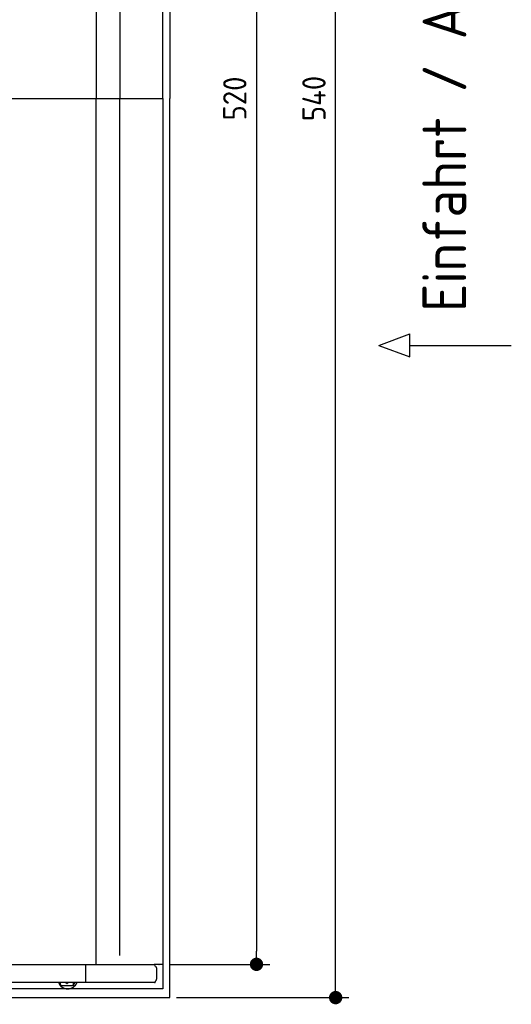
# Model space of a CAD drawing. Header units: millimetres. Extents: x 705 to 7297, y -72 to 6020.
# Tile 3 of 4: x 5822 to 7297, y 17 to 2974. Entities that reach past the tile are written whole.
import ezdxf

# ---------------------------------------------------------------- set-up
doc = ezdxf.new("R2010")
doc.units = ezdxf.units.MM
doc.layers.get('0').update_dxf_attribs({"lineweight": 25})
doc.layers.add('4', color=3, linetype='Continuous', lineweight=25)
doc.styles.get("Standard").update_dxf_attribs({"font": 'ISOCP.SHX'})
doc.dimstyles.new('GEN-ISO$0', dxfattribs={"dimscale": 20, "dimtxt": 3.5, "dimasz": 2, "dimexe": 2, "dimexo": 1, "dimgap": 1.5, "dimtad": 1, "dimdec": 1, "dimlfac": 0.1, "dimdsep": 46, "dimtxsty": 'Standard', "dimblk": 'PUNKT', "dimcen": 2, "dimclrd": 256, "dimclre": 256, "dimclrt": 2, "dimadec": 0, "dimazin": 0, "dimtp": 0.1, "dimtm": 0.1, "dimtfac": 0.71, "dimtdec": 1, "dimtmove": 2, "dimatfit": 3, "dimldrblk": 'PUNKT', "dimfxl": 1, "dimtolj": 1, "dimarcsym": 0})

# ---------------------------------------------------------------- blocks, each defined once
blk = doc.blocks.new('PUNKT')
at = {"layer": '4', "color": 0, "linetype": 'ByBlock'}
blk.add_line((-0.5, 0), (-1, 0), dxfattribs=at)
at = {"layer": '4', "color": 0, "linetype": 'ByBlock', "const_width": 0.5}
blk.add_lwpolyline([(-0.25, 0, 1), (0.25, 0, 1)], format="xyb", close=True, dxfattribs=at)
blk = doc.blocks.new('*D8')
at = {"layer": '4', "lineweight": -2, "transparency": 16777216}
for p, q in [((6271.5, 5337.3), (6572.5, 5337.3)), ((6532.5, 5297.3), (6532.5, 177.3)), ((6271.5, 137.3), (6572.5, 137.3))]:
    blk.add_line(p, q, dxfattribs=at)
at = {"layer": 'DEFPOINTS', "color": 0, "transparency": 16777216}
for p in [(6251.5, 5337.3), (6251.5, 137.3), (6532.5, 137.3)]:
    blk.add_point(p, dxfattribs=at)
at = {"layer": '4', "lineweight": -2, "transparency": 16777216, "xscale": 40, "yscale": 40, "zscale": 40}
for p, rotation in [((6532.5, 5337.3), 90), ((6532.5, 137.3), 270)]:
    blk.add_blockref('PUNKT', p, dxfattribs=dict(at, rotation=rotation))
at = {"layer": '4', "color": 2, "transparency": 16777216, "insert": (6467.5, 2737.3), "char_height": 70, "attachment_point": 5, "rotation": 90}
blk.add_mtext('\\A1;520', dxfattribs=at)
blk = doc.blocks.new('*D9')
at = {"layer": '4', "lineweight": -2, "transparency": 16777216}
for p, q in [((6292.8, 5437.3), (6810, 5437.3)), ((6770, 77.3), (6770, 5397.3)), ((6292.8, 37.3), (6810, 37.3))]:
    blk.add_line(p, q, dxfattribs=at)
at = {"layer": 'DEFPOINTS', "color": 0, "transparency": 16777216}
for p in [(6272.8, 5437.3), (6770, 5437.3), (6272.8, 37.3)]:
    blk.add_point(p, dxfattribs=at)
at = {"layer": '4', "lineweight": -2, "transparency": 16777216, "xscale": 40, "yscale": 40, "zscale": 40}
for p, rotation in [((6770, 5437.3), 90), ((6770, 37.3), 270)]:
    blk.add_blockref('PUNKT', p, dxfattribs=dict(at, rotation=rotation))
at = {"layer": '4', "color": 2, "transparency": 16777216, "insert": (6705, 2737.3), "char_height": 70, "attachment_point": 5, "rotation": 90}
blk.add_mtext('\\A1;540', dxfattribs=at)

msp = doc.modelspace()

# ---------------------------------------------------------------- linework, layer by layer
for p, q in [((6251.55, 2737.27), (6251.55, 5410.77)), ((6272.78, 5437.27), (6272.78, 2737.27)), ((6051.69, 5335.27), (6051.69, 2737.27)), ((6122.09, 5310.27), (6122.09, 2737.27)), ((1171.67, 2737.27), (6251.55, 2737.27)), ((6051.69, 139.27), (6051.69, 2737.27)), ((6122.09, 164.27), (6122.09, 2737.27)), ((6251.55, 2737.27), (6251.55, 63.77)), ((6272.78, 37.27), (6272.78, 2737.27)), ((6899.54, 1996.01), (6992.24, 2030.52)), ((6992.24, 1961.51), (6992.24, 2030.52)), ((6899.54, 1996.01), (6992.24, 1961.51)), ((6992.24, 1996.01), (7296.87, 1996.01)), ((1171.72, 137.27), (6020.52, 137.27)), ((6020.89, 137.27), (6020.52, 137.27)), ((6020.89, 82.27), (6020.89, 137.27)), ((6020.89, 137.27), (6225.48, 137.27)), ((6251.55, 137.27), (6225.48, 137.27)), ((6232.77, 126.66), (6232.77, 92.93)), ((6240.01, 137.27), (6240.9, 137.27)), ((6240.69, 137.27), (6240.03, 137.27)), ((6015.74, 82.27), (4551.18, 82.27)), ((6251.55, 63.77), (4717.77, 63.77)), ((5943.67, 82.27), (5943.67, 78.77)), ((5948.67, 73.77), (5978.66, 73.77)), ((5963.64, 79.91), (5963.43, 79.91)), ((5966.49, 63.77), (5965.97, 63.77)), ((5978.66, 73.77), (5978.8, 73.77)), ((5978.8, 73.77), (5980.57, 73.77)), ((5980.57, 73.77), (5980.71, 73.77)), ((5983.66, 78.77), (5983.66, 82.27)), ((5983.8, 82.27), (5983.8, 78.77)), ((5985.57, 78.77), (5985.57, 82.27)), ((5985.71, 82.27), (5985.71, 78.77)), ((6017.56, 82.27), (6015.73, 82.27)), ((6015.73, 82.27), (6015.73, 82.27)), ((6226.61, 82.27), (6017.56, 82.27)), ((4772.77, 37.27), (6272.78, 37.27))]:
    msp.add_line(p, q)
for centre, major_axis, ratio, start_param, end_param in [((6229.89, 137.27), (0, -5.66), 0.7193398, 5.0737444, 6.1892107), ((6229.17, 126.66), (0, 5), 0.7193398, 4.712389, 6.1892107), ((6229.17, 92.93), (0, -5), 0.7193398, 0.5235988, 1.5707963), ((5965.97, 93.77), (0, -30), 0.9998477, 5.1057916, 7.460579), ((5948.67, 78.77), (0, -5), 0.9998477, 4.712389, 6.2831853), ((5966.49, 93.77), (0, -30), 0.9998477, 0, 1.1773937), ((5978.66, 78.77), (0, -5), 0.9998477, 0, 1.5707963), ((5978.8, 78.77), (0, -5), 0.9998477, 0, 1.5707963), ((5980.57, 78.77), (0, -5), 0.9998477, 0, 1.5707963), ((5980.71, 78.77), (0, -5), 0.9998477, 0, 1.5707963), ((6232.77, 84.27), (0, 5), 0.7193398, 0.5235988, 1.159293)]:
    msp.add_ellipse(centre, major_axis=major_axis, ratio=ratio, start_param=start_param, end_param=end_param)
for points, knots in [([(6226.08, 135.27), (6226.04, 135.53), (6225.99, 135.78), (6225.8, 136.46), (6225.66, 136.88), (6225.48, 137.27)], [0, 0, 0, 0, 0.07853688, 0.07853688, 0.21396145, 0.21396145, 0.21396145, 0.21396145]), ([(6226.61, 82.27), (6226.73, 82.27), (6226.85, 82.28), (6227.07, 82.34), (6227.17, 82.37), (6227.27, 82.42)], [0, 0, 0, 0, 0.05592576, 0.05592576, 0.11186183, 0.11186183, 0.11186183, 0.11186183]), ([(6227.27, 82.42), (6227.41, 82.49), (6227.55, 82.58), (6227.96, 82.92), (6228.22, 83.23), (6228.7, 83.97), (6228.9, 84.39), (6229.16, 85.08), (6229.23, 85.31), (6229.37, 85.79), (6229.42, 86.03), (6229.47, 86.27)], [0, 0, 0, 0, 0.07658948, 0.07658948, 0.22699607, 0.22699607, 0.37633525, 0.37633525, 0.45078586, 0.45078586, 0.52533064, 0.52533064, 0.52533064, 0.52533064])]:
    msp.add_open_spline(points, degree=3, knots=knots)
for points, weights in [([(5963.43, 79.91), (5961.25, 81.17), (5959.34, 82.27)], [1, 1.05092652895, 1.06832361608]), ([(5967.5, 82.27), (5965.59, 81.17), (5963.43, 79.91)], [1.06832361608, 1.05092652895, 1]), ([(5963.64, 79.91), (5965.82, 81.17), (5967.74, 82.27)], [1, 1.05092652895, 1.06832361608])]:
    msp.add_rational_spline(points, weights, degree=2)

# ---------------------------------------------------------------- texts
msp.add_text('Einfahrt / Access', height=131.25, rotation=90).set_placement((7161.81, 2096.43))

# ---------------------------------------------------------------- dimensions: what is measured, and where the dimension line sits
at = {"layer": '4'}
for base, p1, p2, picture, middle in [((6769.99, 5437.27), (6272.78, 37.27), (6272.78, 5437.27), '*D9', (6704.99, 2737.27)), ((6532.55, 137.27), (6251.55, 5337.27), (6251.55, 137.27), '*D8', (6467.54, 2737.27))]:
    dim = msp.add_linear_dim(base=base, p1=p1, p2=p2, angle=90, dimstyle='GEN-ISO$0', dxfattribs=at)
    dim.commit()
    dim.dimension.update_dxf_attribs({"geometry": picture, "text_midpoint": middle})

doc.saveas('drawing.dxf')
